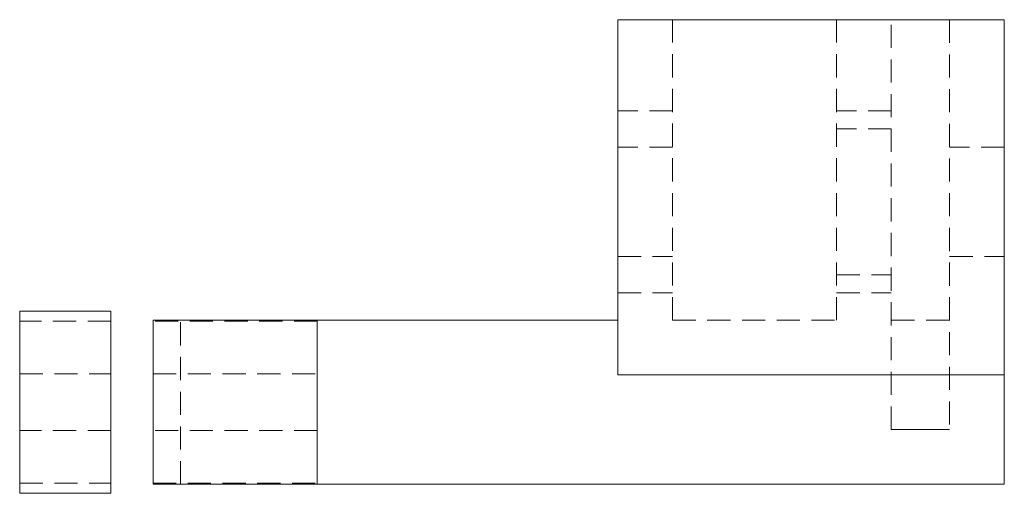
# Model space of a CAD drawing. Header units: millimetres. Extents: x -51 to 3, y -9.5 to 16.5.
import ezdxf

# ---------------------------------------------------------------- set-up
doc = ezdxf.new("R2010")
doc.units = ezdxf.units.MM
doc.linetypes.add('HIDDEN', pattern=[1.905, 1.27, -0.635])

msp = doc.modelspace()

# ---------------------------------------------------------------- linework, layer by layer
at = {"color": 7, "linetype": 'Continuous', "lineweight": 15}
for p, q in [((3, 16.5), (-18.2, 16.5)), ((-18.2, 16.5), (-18.2, -3)), ((3, 16.5), (3, -9)), ((-46.02, 0.5), (-51.02, 0.5)), ((-51.02, 0.5), (-51.02, -9.5)), ((-46.02, 0.5), (-46.02, -9.5)), ((-43.7, -9), (-43.7, 0)), ((-18.2, 0), (-43.7, 0)), ((-34.7, -9), (-34.7, 0)), ((3, -3), (-18.2, -3)), ((0, -6), (-3.2, -6)), ((3, -9), (-43.7, -9)), ((-46.02, -9.5), (-51.02, -9.5))]:
    msp.add_line(p, q, dxfattribs=at)
at = {"color": 7, "linetype": 'HIDDEN', "lineweight": 0}
for p, q in [((-15.2, 0), (-15.2, 16.5)), ((-6.2, 0), (-6.2, 16.5)), ((-3.2, -6), (-3.2, 16.5)), ((0, 16.5), (0, -6)), ((-15.2, 11.5), (-18.2, 11.5)), ((-3.2, 11.5), (-6.2, 11.5)), ((-3.2, 10.5), (-6.2, 10.5)), ((-15.2, 9.5), (-18.2, 9.5)), ((3, 9.5), (0, 9.5)), ((-18.2, 3.5), (-15.2, 3.5)), ((0, 3.5), (3, 3.5)), ((-6.2, 2.5), (-3.2, 2.5)), ((-18.2, 1.5), (-15.2, 1.5)), ((-6.2, 1.5), (-3.2, 1.5)), ((-42.2, -9), (-42.2, 0)), ((-15.2, 0), (-6.2, 0)), ((-3.2, 0), (0, 0)), ((-46.02, -0.05), (-51.02, -0.05)), ((-34.7, -0.05), (-43.7, -0.05)), ((-51.02, -2.95), (-46.02, -2.95)), ((-43.7, -2.95), (-34.7, -2.95)), ((-46.02, -6.05), (-51.02, -6.05)), ((-34.7, -6.05), (-43.7, -6.05)), ((-51.02, -8.95), (-46.02, -8.95)), ((-43.7, -8.95), (-34.7, -8.95))]:
    msp.add_line(p, q, dxfattribs=at)

doc.saveas('drawing.dxf')
